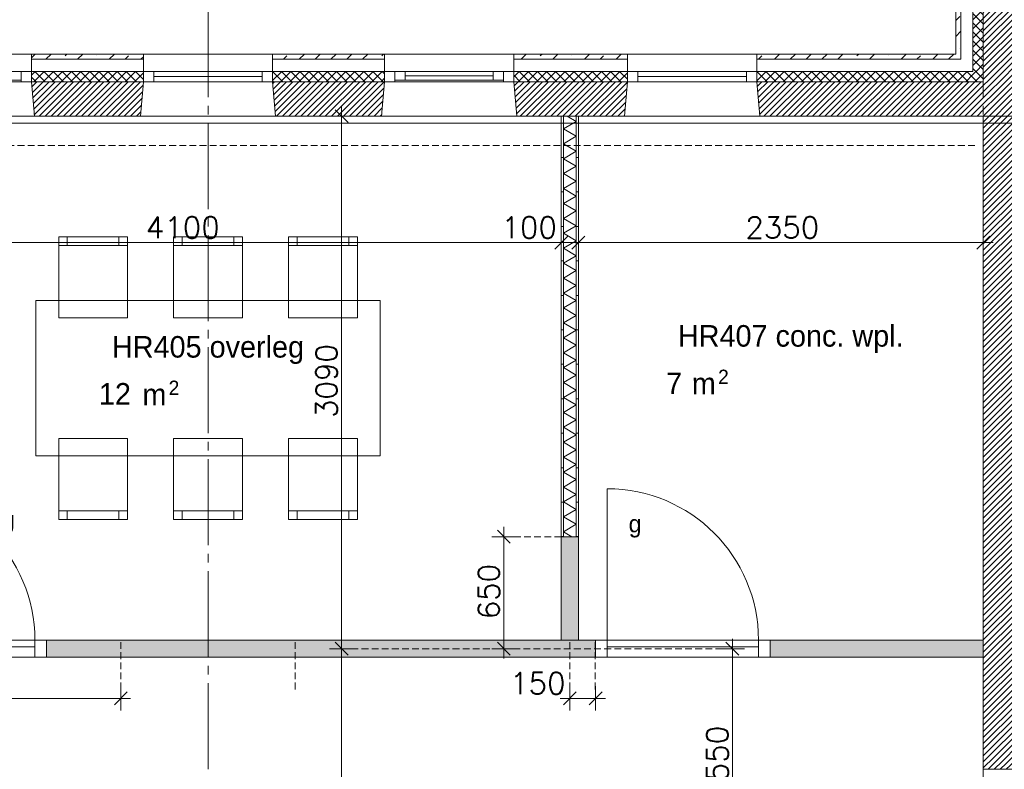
# Model space of a CAD drawing. Header units: millimetres. Extents: x -6136 to 498671, y -8363 to 238556.
# Tile 25 of 47: x 16007 to 21722, y 27850 to 32200. Entities that reach past the tile are written whole.
import ezdxf
from ezdxf.enums import TextEntityAlignment as Align

# ---------------------------------------------------------------- set-up
doc = ezdxf.new("R2010")
doc.units = ezdxf.units.MM
doc.header["$MEASUREMENT"] = 0
doc.linetypes.add('B0204', pattern=[650, 500, -50, 50, -50])
doc.linetypes.add('B0702', pattern=[58.685, 39.06, -19.625001])
for name, color, linetype in [('21 Buitenwanden', 7, 'Continuous'), ('21 Buitenwanden Doorsnede-arcering', 7, 'Continuous'), ('21 Buitenwanden Laagscheidingslijnen', 7, 'Continuous'), ('21 Buitenwanden Ramen', 7, 'Continuous'), ('22 C Binnenwanden', 7, 'Continuous'), ('22 C Binnenwanden Doorsnede-arcering', 7, 'Continuous'), ('23 Vloeren', 7, 'Continuous'), ('67 Radiatoren - lijn', 7, 'Continuous'), ('82 Interieur Fase 1', 7, 'Continuous'), ('_ Nieuw Fase 1', 7, 'Continuous'), ('_ Nieuw Fase 1 Deuren', 7, 'Continuous'), ('_ Nieuw Fase 1 Deurlabels', 7, 'Continuous'), ('_ Nieuw Fase 1 Doorsnede-arcering', 7, 'Continuous'), ('_ Nieuw Fase 1 Laagscheidingslijnen', 7, 'Continuous'), ('_ Nieuw Fase 1 Raamlabels', 7, 'Continuous'), ('_ Sloop Fase 1', 7, 'Continuous'), ('_ Sloop Fase 1 Laagscheidingslijnen', 7, 'Continuous'), ('A Maatvoering', 7, 'Continuous'), ('A Maatvoering 1_50', 7, 'Continuous'), ('A Stramien', 7, 'Continuous'), ('Z Brandscheiding', 7, 'Continuous'), ('Z Ruimtebenaming fase 1', 7, 'Continuous'), ('Z Ruimtebenaming fase 1 Zone omranding', 7, 'Continuous'), ('Z Ruimtebenaming fase 1 Zone tekst', 7, 'Continuous')]:
    doc.layers.add(name, color=color, linetype=linetype)
doc.styles.add('GENERATED_STYLE_1', font='txt')
doc.linetypes.add('_ 60', pattern='A,0,[1,19061B UOn1 014c Plattegrond vierde verdieping1.Shx,S=3.968254,R=0,X=0,Y=1.11022e-16],-550,0', length=550)
doc.dimstyles.new('GENERATED_STYLE__1', dxfattribs={"dimtxt": 125, "dimasz": 71.25, "dimexe": 0.18, "dimexo": 0.0625, "dimgap": 0.09, "dimtad": 1, "dimtih": 1, "dimtoh": 1, "dimdec": 0, "dimzin": 0, "dimdsep": 46, "dimtxsty": 'Standard', "dimblk": 'ARROWHEAD_6', "dimblk1": 'ARROWHEAD_6', "dimblk2": 'ARROWHEAD_6', "dimcen": 0.09, "dimse1": 1, "dimse2": 1, "dimclrd": 1, "dimclre": 1, "dimclrt": 9, "dimadec": 0, "dimazin": 0, "dimtfac": 1, "dimtdec": 4, "dimtmove": 0, "dimatfit": 3, "dimfxl": 1, "dimtolj": 1, "dimtzin": 0, "dimarcsym": 0})
doc.dimstyles.new('GENERATED_STYLE__2', dxfattribs={"dimtxt": 125, "dimasz": 71.25, "dimexe": 0.18, "dimexo": 0.0625, "dimgap": 0.09, "dimtad": 1, "dimdec": 0, "dimzin": 0, "dimdsep": 46, "dimtxsty": 'Standard', "dimblk": 'ARROWHEAD_6', "dimblk1": 'ARROWHEAD_6', "dimblk2": 'ARROWHEAD_6', "dimcen": 0.09, "dimse1": 1, "dimse2": 1, "dimclrd": 1, "dimclre": 1, "dimclrt": 9, "dimadec": 0, "dimazin": 0, "dimtfac": 1, "dimtdec": 4, "dimtmove": 0, "dimatfit": 3, "dimfxl": 1, "dimtolj": 1, "dimtzin": 0, "dimarcsym": 0})
doc.dimstyles.new('GENERATED_STYLE__3', dxfattribs={"dimtxt": 125, "dimasz": 71.25, "dimexe": 0.18, "dimexo": 0.0625, "dimgap": 0.09, "dimtad": 1, "dimdec": 0, "dimzin": 0, "dimdsep": 46, "dimtxsty": 'Standard', "dimblk": 'ARROWHEAD_6', "dimblk1": 'ARROWHEAD_6', "dimblk2": 'ARROWHEAD_6', "dimcen": 0.09, "dimse1": 1, "dimse2": 1, "dimclrd": 1, "dimclre": 1, "dimclrt": 9, "dimadec": 0, "dimazin": 0, "dimtfac": 1, "dimtdec": 4, "dimtmove": 2, "dimatfit": 3, "dimfxl": 1, "dimtolj": 1, "dimtzin": 0, "dimarcsym": 0})
pattern_1 = [(45, (0, 0), (-91.92388, 91.92388), []), (45, (-45.96, 45.96), (-91.92388, 91.92388), [97.5, -32.5, 0, -32.5])]
pattern_2 = [(315, (0, 0), (26.516504, 26.516504), []), (45, (0, 0), (-26.516504, 26.516504), [])]
pattern_3 = [(45, (0, 0), (-17.67767, 17.67767), [])]
pattern_4 = [(225, (0, 0), (-26.516504, 26.516504), []), (315, (0, 0), (26.516504, 26.516504), [])]
pattern_5 = [(180, (0, 0), (0, 200), [])]

# ---------------------------------------------------------------- blocks, each defined once
blk = doc.blocks.new('overleg_HR405_21_1', base_point=(17100, 30256.7))
at = {"layer": 'Z Ruimtebenaming fase 1 Zone tekst', "color": 2, "lineweight": 0}
blk.add_attdef('ROOM_NUMBER', text='', height=125, dxfattribs=at).set_placement((17100, 30364.1), align=Align.TOP_CENTER)
for tag, height, p in [('DUMMY_941', 125, (17733.3, 30393.4)), ('DUMMY_942', 125, (16466.7, 30133)), ('DUMMY_943', 125, (16466.7, 30091.5)), ('DUMMY_944', 125, (16672.7, 30087.6)), ('DUMMY_945', 83.3, (16871.5, 30105.3))]:
    blk.add_attdef(tag, text='', height=height, dxfattribs=at).set_placement(p, align=Align.TOP_LEFT)
blk = doc.blocks.new('conc. wpl._HR407_22_1', base_point=(20482.4, 30320.4))
at = {"layer": 'Z Ruimtebenaming fase 1 Zone tekst', "color": 2, "lineweight": 0}
blk.add_attdef('ROOM_NUMBER', text='', height=125, dxfattribs=at).set_placement((20482.4, 30427.7), align=Align.TOP_CENTER)
for tag, height, p in [('DUMMY_941', 125, (21206.1, 30457.1)), ('DUMMY_942', 125, (19758.8, 30196.7)), ('DUMMY_943', 125, (19758.8, 30152.2)), ('DUMMY_944', 125, (19861.8, 30151.2)), ('DUMMY_945', 83.3, (20060.6, 30169))]:
    blk.add_attdef(tag, text='', height=height, dxfattribs=at).set_placement(p, align=Align.TOP_LEFT)
blk = doc.blocks.new('Slab_1_1', base_point=(200, 32200))
at = {"layer": '23 Vloeren', "color": 1, "linetype": 'Continuous', "lineweight": 0, "flags": 128}
blk.add_lwpolyline([(200, 32200), (200, 7400), (4520, 7400), (4520, 8150), (8080, 8150), (8080, 7400), (12400, 7400), (12400, 22320), (21800, 22320), (21800, 20900), (46600, 20900), (46600, 25220), (45850, 25220), (45850, 28780), (46600, 28780), (46600, 33100), (21800, 33100), (21800, 31600), (12400, 31600), (12400, 28550), (8780, 28550), (8780, 30202.3), (7150, 30202.3), (7150, 32200)], close=True, dxfattribs=at)
blk = doc.blocks.new('Wall_4_1', base_point=(21600, 33300))
at = {"layer": '21 Buitenwanden Doorsnede-arcering', "linetype": 'Continuous', "lineweight": 0, "true_color": 0x000000}
h = blk.add_hatch(dxfattribs=at)
h.set_pattern_fill('160_Natuursteen_0001', color=18, style=0, pattern_type=2)
h.set_pattern_definition(pattern_1)
h.paths.add_polyline_path([(21470, 32000), (21470, 33430), (21440, 33430), (21440, 32000)])
h = blk.add_hatch(dxfattribs=at)
h.set_pattern_fill('415_Isolatie_ruit_0001', color=18, style=0, pattern_type=2)
h.set_pattern_definition(pattern_2)
h.paths.add_polyline_path([(21600, 31900), (21600, 33300), (21540, 33300), (21540, 31900)])
h = blk.add_hatch(dxfattribs=at)
h.set_pattern_fill('220_Gewapend_beton___pre_2B', color=18, style=0, pattern_type=2)
h.set_pattern_definition(pattern_3)
h.paths.add_polyline_path([(21800, 31840), (21800, 33100), (21600, 33100), (21600, 31840)])
h = blk.add_hatch(dxfattribs=at)
h.set_pattern_fill('160_Natuursteen_0001', color=18, style=0, pattern_type=2)
h.set_pattern_definition(pattern_1)
h.paths.add_polyline_path([(21440, 32000), (21440, 31970), (21470, 31970)])
h = blk.add_hatch(dxfattribs=at)
h.set_pattern_fill('160_Natuursteen_0001', color=18, style=0, pattern_type=2)
h.set_pattern_definition(pattern_1)
h.paths.add_polyline_path([(21470, 32000), (21440, 32000), (21470, 31970)])
h = blk.add_hatch(dxfattribs=at)
h.set_pattern_fill('415_Isolatie_ruit_0001', color=18, style=0, pattern_type=2)
h.set_pattern_definition(pattern_2)
h.paths.add_polyline_path([(21540, 31900), (21540, 31840), (21600, 31840)])
h = blk.add_hatch(dxfattribs=at)
h.set_pattern_fill('415_Isolatie_ruit_0001', color=18, style=0, pattern_type=2)
h.set_pattern_definition(pattern_2)
h.paths.add_polyline_path([(21600, 31900), (21540, 31900), (21600, 31840)])
h = blk.add_hatch(dxfattribs=at)
h.set_pattern_fill('220_Gewapend_beton___pre_2B', color=18, style=0, pattern_type=2)
h.set_pattern_definition(pattern_3)
h.paths.add_polyline_path([(21600, 31840), (21600, 31640), (21800, 31640)])
h = blk.add_hatch(dxfattribs=at)
h.set_pattern_fill('220_Gewapend_beton___pre_2B', color=18, style=0, pattern_type=2)
h.set_pattern_definition(pattern_3)
h.paths.add_polyline_path([(21800, 31840), (21600, 31840), (21800, 31640)])
at = {"layer": '21 Buitenwanden', "color": 2, "linetype": 'Continuous', "lineweight": 0, "flags": 128}
blk.add_lwpolyline([(21440, 33430), (21440, 32000)], dxfattribs=at)
at = {"layer": '21 Buitenwanden', "color": 1, "linetype": 'Continuous', "lineweight": 0, "flags": 128}
for points in [[(21800, 31640), (21800, 33100)], [(21800, 31640), (21600, 31640)]]:
    blk.add_lwpolyline(points, dxfattribs=at)
at = {"layer": '21 Buitenwanden Laagscheidingslijnen', "color": 2, "linetype": 'Continuous', "lineweight": 0}
for p, q in [((21470, 33430), (21470, 33360)), ((21470, 33360), (21470, 31970)), ((21440, 31970), (21470, 31970))]:
    blk.add_line(p, q, dxfattribs=at)
at = {"layer": '21 Buitenwanden Laagscheidingslijnen', "color": 1, "linetype": 'Continuous', "lineweight": 0}
for p, q in [((21540, 33360), (21540, 33300)), ((21540, 33300), (21540, 31900)), ((21600, 33300), (21600, 33100)), ((21600, 33100), (21600, 31840)), ((21470, 31900), (21540, 31900)), ((21540, 31840), (21600, 31840))]:
    blk.add_line(p, q, dxfattribs=at)
blk = doc.blocks.new('Wall_7_1', base_point=(21600, 31640))
at = {"layer": '22 C Binnenwanden Doorsnede-arcering', "linetype": 'Continuous', "lineweight": 0, "true_color": 0x000000}
h = blk.add_hatch(dxfattribs=at)
h.set_pattern_fill('220_Gewapend_beton___pre_2B', color=18, style=0, pattern_type=2)
h.set_pattern_definition(pattern_3)
h.paths.add_polyline_path([(21600, 31640), (21600, 27950), (21800, 27850), (21800, 31640)])
h = blk.add_hatch(dxfattribs=at)
h.set_pattern_fill('220_Gewapend_beton___pre_2B', color=18, style=0, pattern_type=2)
h.set_pattern_definition(pattern_3)
h.paths.add_polyline_path([(21600, 27850), (21800, 27850), (21600, 27950)])
at = {"layer": '22 C Binnenwanden', "color": 1, "linetype": 'Continuous', "lineweight": 0, "flags": 128}
for points in [[(21600, 31640), (21600, 27950)], [(21800, 31640), (21600, 31640)], [(21800, 27850), (21800, 31640)]]:
    blk.add_lwpolyline(points, dxfattribs=at)
at = {"layer": '_ Sloop Fase 1', "color": 1, "linetype": 'Continuous', "lineweight": 0, "flags": 128}
blk.add_lwpolyline([(21800, 27850), (21600, 27850)], dxfattribs=at)
at = {"layer": '_ Sloop Fase 1 Laagscheidingslijnen', "color": 1, "linetype": 'Continuous', "lineweight": 0}
blk.add_line((21600, 27950), (21600, 27850), dxfattribs=at)
blk = doc.blocks.new('R1 23')
at = {"layer": '21 Buitenwanden Ramen', "color": 9, "linetype": 'Continuous', "lineweight": 0}
for p, q in [((-375, 100), (375, 100)), ((-375, 70), (-375, 0)), ((375, 70), (375, 0)), ((-392.5, -260), (392.5, -260))]:
    blk.add_line(p, q, dxfattribs=at)
at = {"layer": '21 Buitenwanden Ramen', "color": 2, "linetype": 'Continuous', "lineweight": 0}
for p, q in [((-375, 100), (-375, 70)), ((375, 100), (375, 70))]:
    blk.add_line(p, q, dxfattribs=at)
at = {"layer": '21 Buitenwanden Ramen', "color": 1, "linetype": 'Continuous', "lineweight": 0}
for p, q in [((-375, 0), (-315, 0)), ((-375, 0), (-375, -60)), ((-375, 0), (-375, -60)), ((-315, 0), (-315, -60)), ((-315, 0), (315, 0)), ((315, -60), (315, 0)), ((315, 0), (375, 0)), ((375, 0), (375, -60)), ((375, 0), (375, -60)), ((-315, -30), (315, -30)), ((-375, -60), (-392.5, -260)), ((-315, -60), (-375, -60)), ((315, -60), (-315, -60)), ((375, -60), (315, -60)), ((375, -60), (392.5, -260))]:
    blk.add_line(p, q, dxfattribs=at)
blk = doc.blocks.new('R1 23_2')
at = {"layer": '21 Buitenwanden Ramen', "color": 9, "linetype": 'Continuous', "lineweight": 0}
for p, q in [((-375, 100), (375, 100)), ((-375, 70), (-375, 0)), ((375, 70), (375, 0)), ((-392.5, -260), (392.5, -260))]:
    blk.add_line(p, q, dxfattribs=at)
at = {"layer": '21 Buitenwanden Ramen', "color": 2, "linetype": 'Continuous', "lineweight": 0}
for p, q in [((-375, 100), (-375, 70)), ((375, 100), (375, 70))]:
    blk.add_line(p, q, dxfattribs=at)
at = {"layer": '21 Buitenwanden Ramen', "color": 1, "linetype": 'Continuous', "lineweight": 0}
for p, q in [((-375, 0), (-315, 0)), ((-375, 0), (-375, -60)), ((-375, 0), (-375, -60)), ((-315, 0), (-315, -50)), ((-315, 0), (-255, 0)), ((-315, -50), (-315, 0)), ((-255, 0), (255, 0)), ((-255, 0), (-255, -50)), ((-255, 0), (255, 0)), ((255, -50), (255, 0)), ((255, 0), (315, 0)), ((315, -50), (315, 0)), ((315, 0), (375, 0)), ((315, 0), (315, -50)), ((375, 0), (375, -60)), ((375, 0), (375, -60)), ((-315, -50), (-315, -60)), ((-255, -50), (-315, -50)), ((-255, -25), (255, -25)), ((255, -50), (-255, -50)), ((315, -50), (255, -50)), ((315, -60), (315, -50)), ((-375, -60), (-392.5, -260)), ((-315, -60), (-375, -60)), ((315, -60), (-315, -60)), ((375, -60), (315, -60)), ((375, -60), (392.5, -260))]:
    blk.add_line(p, q, dxfattribs=at)
blk = doc.blocks.new('Wall_28_1', base_point=(12600, 31840))
at = {"layer": '21 Buitenwanden Doorsnede-arcering', "linetype": 'Continuous', "lineweight": 0, "true_color": 0x000000}
h = blk.add_hatch(dxfattribs=at)
h.set_pattern_fill('160_Natuursteen_0001', color=18, style=0, pattern_type=2)
h.set_pattern_definition(pattern_1)
h.paths.add_polyline_path([(12760, 32000), (12730, 32000), (12730, 31970)])
h = blk.add_hatch(dxfattribs=at)
h.set_pattern_fill('160_Natuursteen_0001', color=18, style=0, pattern_type=2)
h.set_pattern_definition(pattern_1)
h.paths.add_polyline_path([(12760, 32000), (12730, 31970), (12760, 31970)])
h = blk.add_hatch(dxfattribs=at)
h.set_pattern_fill('160_Natuursteen_0001', color=18, style=0, pattern_type=2)
h.set_pattern_definition(pattern_1)
h.paths.add_polyline_path([(13925, 32000), (12760, 32000), (12760, 31970), (13925, 31970)])
h = blk.add_hatch(dxfattribs=at)
h.set_pattern_fill('160_Natuursteen_0001', color=18, style=0, pattern_type=2)
h.set_pattern_definition(pattern_1)
h.paths.add_polyline_path([(15325, 32000), (14675, 32000), (14675, 31970), (15325, 31970)])
h = blk.add_hatch(dxfattribs=at)
h.set_pattern_fill('160_Natuursteen_0001', color=18, style=0, pattern_type=2)
h.set_pattern_definition(pattern_1)
h.paths.add_polyline_path([(16725, 32000), (16075, 32000), (16075, 31970), (16725, 31970)])
h = blk.add_hatch(dxfattribs=at)
h.set_pattern_fill('160_Natuursteen_0001', color=18, style=0, pattern_type=2)
h.set_pattern_definition(pattern_1)
h.paths.add_polyline_path([(18125, 32000), (17475, 32000), (17475, 31970), (18125, 31970)])
h = blk.add_hatch(dxfattribs=at)
h.set_pattern_fill('160_Natuursteen_0001', color=18, style=0, pattern_type=2)
h.set_pattern_definition(pattern_1)
h.paths.add_polyline_path([(19534.8, 32000), (18875, 32000), (18875, 31970), (19534.8, 31970)])
h = blk.add_hatch(dxfattribs=at)
h.set_pattern_fill('160_Natuursteen_0001', color=18, style=0, pattern_type=2)
h.set_pattern_definition(pattern_1)
h.paths.add_polyline_path([(21440, 32000), (20284.8, 32000), (20284.8, 31970), (21440, 31970)])
h = blk.add_hatch(dxfattribs=at)
h.set_pattern_fill('415_Isolatie_ruit_0001', color=18, style=0, pattern_type=2)
h.set_pattern_definition(pattern_4)
h.paths.add_polyline_path([(12660, 31900), (12600, 31900), (12600, 31840)])
h = blk.add_hatch(dxfattribs=at)
h.set_pattern_fill('415_Isolatie_ruit_0001', color=18, style=0, pattern_type=2)
h.set_pattern_definition(pattern_4)
h.paths.add_polyline_path([(12660, 31900), (12600, 31840), (12660, 31840)])
h = blk.add_hatch(dxfattribs=at)
h.set_pattern_fill('415_Isolatie_ruit_0001', color=18, style=0, pattern_type=2)
h.set_pattern_definition(pattern_4)
h.paths.add_polyline_path([(12660, 31900), (12660, 31840), (13925, 31840), (13925, 31900)])
h = blk.add_hatch(dxfattribs=at)
h.set_pattern_fill('415_Isolatie_ruit_0001', color=18, style=0, pattern_type=2)
h.set_pattern_definition(pattern_4)
h.paths.add_polyline_path([(14675, 31900), (14675, 31840), (15325, 31840), (15325, 31900)])
h = blk.add_hatch(dxfattribs=at)
h.set_pattern_fill('415_Isolatie_ruit_0001', color=18, style=0, pattern_type=2)
h.set_pattern_definition(pattern_4)
h.paths.add_polyline_path([(16075, 31900), (16075, 31840), (16725, 31840), (16725, 31900)])
h = blk.add_hatch(dxfattribs=at)
h.set_pattern_fill('415_Isolatie_ruit_0001', color=18, style=0, pattern_type=2)
h.set_pattern_definition(pattern_4)
h.paths.add_polyline_path([(17475, 31900), (17475, 31840), (18125, 31840), (18125, 31900)])
h = blk.add_hatch(dxfattribs=at)
h.set_pattern_fill('415_Isolatie_ruit_0001', color=18, style=0, pattern_type=2)
h.set_pattern_definition(pattern_4)
h.paths.add_polyline_path([(18875, 31900), (18875, 31840), (19534.8, 31840), (19534.8, 31900)])
h = blk.add_hatch(dxfattribs=at)
h.set_pattern_fill('415_Isolatie_ruit_0001', color=18, style=0, pattern_type=2)
h.set_pattern_definition(pattern_4)
h.paths.add_polyline_path([(20284.8, 31900), (20284.8, 31840), (21540, 31840), (21540, 31900)])
h = blk.add_hatch(dxfattribs=at)
h.set_pattern_fill('220_Gewapend_beton___pre_2B', color=18, style=0, pattern_type=2)
h.set_pattern_definition(pattern_3)
h.paths.add_polyline_path([(12600, 31840), (12400, 31840), (12400, 31640)])
h = blk.add_hatch(dxfattribs=at)
h.set_pattern_fill('220_Gewapend_beton___pre_2B', color=18, style=0, pattern_type=2)
h.set_pattern_definition(pattern_3)
h.paths.add_polyline_path([(12600, 31840), (12400, 31640), (12600, 31640)])
h = blk.add_hatch(dxfattribs=at)
h.set_pattern_fill('220_Gewapend_beton___pre_2B', color=18, style=0, pattern_type=2)
h.set_pattern_definition(pattern_3)
h.paths.add_polyline_path([(12600, 31840), (12600, 31640), (13907.5, 31640), (13925, 31840)])
h = blk.add_hatch(dxfattribs=at)
h.set_pattern_fill('220_Gewapend_beton___pre_2B', color=18, style=0, pattern_type=2)
h.set_pattern_definition(pattern_3)
h.paths.add_polyline_path([(14675, 31840), (14692.5, 31640), (15307.5, 31640), (15325, 31840)])
h = blk.add_hatch(dxfattribs=at)
h.set_pattern_fill('220_Gewapend_beton___pre_2B', color=18, style=0, pattern_type=2)
h.set_pattern_definition(pattern_3)
h.paths.add_polyline_path([(16075, 31840), (16092.5, 31640), (16707.5, 31640), (16725, 31840)])
h = blk.add_hatch(dxfattribs=at)
h.set_pattern_fill('220_Gewapend_beton___pre_2B', color=18, style=0, pattern_type=2)
h.set_pattern_definition(pattern_3)
h.paths.add_polyline_path([(17475, 31840), (17492.5, 31640), (18107.5, 31640), (18125, 31840)])
h = blk.add_hatch(dxfattribs=at)
h.set_pattern_fill('220_Gewapend_beton___pre_2B', color=18, style=0, pattern_type=2)
h.set_pattern_definition(pattern_3)
h.paths.add_polyline_path([(18875, 31840), (18892.5, 31640), (19517.3, 31640), (19534.8, 31840)])
h = blk.add_hatch(dxfattribs=at)
h.set_pattern_fill('220_Gewapend_beton___pre_2B', color=18, style=0, pattern_type=2)
h.set_pattern_definition(pattern_3)
h.paths.add_polyline_path([(21600, 31840), (20284.8, 31840), (20302.3, 31640), (21600, 31640)])
at = {"layer": '21 Buitenwanden', "color": 2, "linetype": 'Continuous', "lineweight": 0}
for p, q in [((13925, 32000), (13925, 31970)), ((14675, 32000), (14675, 31970)), ((15325, 32000), (15325, 31970)), ((16075, 32000), (16075, 31970)), ((16725, 32000), (16725, 31970)), ((17475, 32000), (17475, 31970)), ((18125, 32000), (18125, 31970)), ((18875, 32000), (18875, 31970)), ((19534.8, 32000), (19534.8, 31970)), ((20284.8, 32000), (20284.8, 31970))]:
    blk.add_line(p, q, dxfattribs=at)
at = {"layer": '21 Buitenwanden', "color": 9, "linetype": 'Continuous', "lineweight": 0}
for p, q in [((13925, 31970), (13925, 31900)), ((14675, 31970), (14675, 31900)), ((15325, 31970), (15325, 31900)), ((16075, 31970), (16075, 31900)), ((16725, 31970), (16725, 31900)), ((17475, 31970), (17475, 31900)), ((18125, 31970), (18125, 31900)), ((18875, 31970), (18875, 31900)), ((19534.8, 31970), (19534.8, 31900)), ((20284.8, 31970), (20284.8, 31900))]:
    blk.add_line(p, q, dxfattribs=at)
at = {"layer": '21 Buitenwanden', "color": 1, "linetype": 'Continuous', "lineweight": 0}
for p, q in [((13925, 31900), (13925, 31840)), ((14675, 31900), (14675, 31840)), ((15325, 31900), (15325, 31840)), ((16075, 31900), (16075, 31840)), ((16725, 31900), (16725, 31840)), ((17475, 31900), (17475, 31840)), ((18125, 31900), (18125, 31840)), ((18875, 31900), (18875, 31840)), ((19534.8, 31900), (19534.8, 31840)), ((20284.8, 31900), (20284.8, 31840)), ((13925, 31840), (13907.5, 31640)), ((14675, 31840), (14692.5, 31640)), ((15325, 31840), (15307.5, 31640)), ((16075, 31840), (16092.5, 31640)), ((16725, 31840), (16707.5, 31640)), ((17475, 31840), (17492.5, 31640)), ((18125, 31840), (18107.5, 31640)), ((18875, 31840), (18892.5, 31640)), ((19534.8, 31840), (19517.3, 31640)), ((20284.8, 31840), (20302.3, 31640))]:
    blk.add_line(p, q, dxfattribs=at)
at = {"layer": '21 Buitenwanden', "color": 2, "linetype": 'Continuous', "lineweight": 0, "flags": 128}
for points in [[(13925, 32000), (12760, 32000)], [(15325, 32000), (14675, 32000)], [(16725, 32000), (16075, 32000)], [(18125, 32000), (17475, 32000)], [(19534.8, 32000), (18875, 32000)], [(21440, 32000), (20284.8, 32000)]]:
    blk.add_lwpolyline(points, dxfattribs=at)
at = {"layer": '21 Buitenwanden', "color": 1, "linetype": 'Continuous', "lineweight": 0, "flags": 128}
for points in [[(12400, 31640), (12400, 31840)], [(12400, 31640), (13907.5, 31640)], [(14692.5, 31640), (15307.5, 31640)], [(16092.5, 31640), (16707.5, 31640)], [(17492.5, 31640), (18107.5, 31640)], [(18892.5, 31640), (19517.3, 31640)], [(20302.3, 31640), (21600, 31640)]]:
    blk.add_lwpolyline(points, dxfattribs=at)
at = {"layer": '21 Buitenwanden Laagscheidingslijnen', "color": 1, "linetype": 'Continuous', "lineweight": 0}
for p, q in [((12660, 31970), (12660, 31900)), ((12600, 31900), (12600, 31840)), ((13925, 31900), (12660, 31900)), ((15325, 31900), (14675, 31900)), ((16725, 31900), (16075, 31900)), ((18125, 31900), (17475, 31900)), ((19534.8, 31900), (18875, 31900)), ((21470, 31900), (20284.8, 31900)), ((21470, 31900), (21540, 31900)), ((13925, 31840), (12600, 31840)), ((15325, 31840), (14675, 31840)), ((16725, 31840), (16075, 31840)), ((18125, 31840), (17475, 31840)), ((19534.8, 31840), (18875, 31840)), ((21540, 31840), (20284.8, 31840)), ((21540, 31840), (21600, 31840))]:
    blk.add_line(p, q, dxfattribs=at)
at = {"layer": '21 Buitenwanden Laagscheidingslijnen', "color": 2, "linetype": 'Continuous', "lineweight": 0}
for p, q in [((12730, 32000), (12730, 31970)), ((13925, 31970), (12730, 31970)), ((15325, 31970), (14675, 31970)), ((16725, 31970), (16075, 31970)), ((18125, 31970), (17475, 31970)), ((19534.8, 31970), (18875, 31970)), ((21440, 31970), (20284.8, 31970)), ((21440, 31970), (21470, 31970))]:
    blk.add_line(p, q, dxfattribs=at)
at = {"layer": '21 Buitenwanden Ramen', "color": 1, "linetype": 'Continuous', "lineweight": 0, "zscale": 1000}
for name, p in [('R1 23', (14300, 31900)), ('R1 23_2', (15700, 31900)), ('R1 23', (17100, 31900)), ('R1 23_2', (18500, 31900)), ('R1 23', (19909.8, 31900))]:
    blk.add_blockref(name, p, dxfattribs=at)
blk = doc.blocks.new('D1 23_5')
at = {"layer": '_ Nieuw Fase 1 Deuren', "color": 1, "linetype": 'Continuous', "lineweight": 0}
for p, q in [((439, 0), (439, 878)), ((-439, 0), (-506, 0)), ((-506, 0), (-506, -100)), ((-506, 0), (-506, -100)), ((-506, 0), (-506, -100)), ((-439, -100), (-439, 0)), ((-439, 0), (439, 0)), ((-439, -40), (-439, 0)), ((506, 0), (439, 0)), ((439, 0), (439, -100)), ((439, 0), (439, -40)), ((506, -100), (506, 0)), ((506, 0), (506, -100)), ((506, 0), (506, -100)), ((439, -40), (-439, -40)), ((-506, -100), (-439, -100)), ((439, -100), (506, -100))]:
    blk.add_line(p, q, dxfattribs=at)
blk.add_arc((439, 0), 878, 90, 180, dxfattribs=at)
blk = doc.blocks.new('Deur en raam marker 23 KM')
at = {"layer": '_ Nieuw Fase 1 Raamlabels', "color": 2, "lineweight": 0, "style": 'GENERATED_STYLE_1'}
blk.add_attdef('AC_WIDO_ID', text='', height=100, rotation=360, dxfattribs=at).set_placement((-204.6, 345.2), align=Align.TOP_LEFT)
blk = doc.blocks.new('Wall_79_1', base_point=(13715, 28550))
at = {"layer": '_ Nieuw Fase 1 Doorsnede-arcering', "linetype": 'Continuous', "lineweight": 0, "true_color": 0xfed4fe}
for points in [[(13715, 28500), (13838, 28500), (13838, 28600), (13715, 28600)], [(14850, 28600), (14850, 28500), (15150, 28500), (15150, 28600)], [(19350, 28600), (16162, 28600), (16162, 28500), (19350, 28500)], [(21600, 28600), (20362, 28600), (20362, 28500), (21600, 28500)]]:
    blk.add_hatch(color=7, dxfattribs=at).paths.add_polyline_path(points)
at = {"layer": '_ Nieuw Fase 1', "color": 1, "linetype": 'Continuous', "lineweight": 0}
for p, q in [((13838, 28600), (13838, 28500)), ((14850, 28600), (14850, 28500)), ((15150, 28600), (15150, 28500)), ((16162, 28600), (16162, 28500)), ((19350, 28600), (19350, 28500)), ((20362, 28600), (20362, 28500))]:
    blk.add_line(p, q, dxfattribs=at)
at = {"layer": '_ Nieuw Fase 1', "color": 1, "linetype": 'Continuous', "lineweight": 0, "flags": 128}
for points in [[(13838, 28600), (13715, 28600)], [(13715, 28600), (13715, 28500)], [(15150, 28600), (14850, 28600)], [(19350, 28600), (16162, 28600)], [(21600, 28600), (20362, 28600)], [(21600, 28500), (21600, 28600)], [(13715, 28500), (13838, 28500)], [(14850, 28500), (15150, 28500)], [(16162, 28500), (19350, 28500)], [(20362, 28500), (21600, 28500)]]:
    blk.add_lwpolyline(points, dxfattribs=at)
at = {"layer": '_ Nieuw Fase 1 Deuren', "color": 1, "linetype": 'Continuous', "lineweight": 0, "zscale": 1000}
blk.add_blockref('D1 23_5', (14344, 28600), dxfattribs=at)
at = {"layer": '_ Nieuw Fase 1 Deuren', "color": 1, "linetype": 'Continuous', "lineweight": 0, "xscale": -1, "zscale": 1000}
for p in [(15656, 28600), (19856, 28600)]:
    blk.add_blockref('D1 23_5', p, dxfattribs=at)
at = {"layer": '_ Nieuw Fase 1 Deurlabels', "color": 9, "lineweight": 0}
ref = blk.add_blockref('Deur en raam marker 23 KM', (14344, 28600), dxfattribs=at)
ref.add_attrib('AC_WIDO_ID', 'g', dxfattribs={"color": 2, "lineweight": 0, "height": 100, "style": 'GENERATED_STYLE_1'}).set_placement((14629.6, 29349.3), align=Align.TOP_CENTER)
ref = blk.add_blockref('Deur en raam marker 23 KM', (15656, 28600), dxfattribs=at)
ref.add_attrib('AC_WIDO_ID', 'g', dxfattribs={"color": 2, "lineweight": 0, "height": 100, "style": 'GENERATED_STYLE_1'}).set_placement((15941.6, 29349.3), align=Align.TOP_CENTER)
ref = blk.add_blockref('Deur en raam marker 23 KM', (19856, 28600), dxfattribs=at)
ref.add_attrib('AC_WIDO_ID', 'g', dxfattribs={"color": 2, "lineweight": 0, "height": 100, "style": 'GENERATED_STYLE_1'}).set_placement((19578.8, 29324.8), align=Align.TOP_CENTER)
blk = doc.blocks.new('*X340')
at = {"layer": '_ Nieuw Fase 1 Doorsnede-arcering', "color": 7, "linetype": 'Continuous', "lineweight": 0}
for p, q in [((19237.5, 31609.9), (19162.5, 31566.6)), ((19237.5, 31609.9), (19185.4, 31640)), ((19237.5, 31523.3), (19162.5, 31566.6)), ((19237.5, 31523.3), (19162.5, 31480)), ((19237.5, 31436.7), (19162.5, 31480)), ((19237.5, 31436.7), (19162.5, 31393.4)), ((19237.5, 31350.1), (19162.5, 31393.4)), ((19237.5, 31350.1), (19162.5, 31306.8)), ((19237.5, 31263.5), (19162.5, 31306.8)), ((19237.5, 31263.5), (19162.5, 31220.2)), ((19237.5, 31176.9), (19162.5, 31220.2)), ((19237.5, 31176.9), (19162.5, 31133.6)), ((19237.5, 31090.3), (19162.5, 31133.6)), ((19237.5, 31090.3), (19162.5, 31047)), ((19237.5, 31003.7), (19162.5, 31047)), ((19237.5, 31003.7), (19162.5, 30960.4)), ((19237.5, 30917.1), (19162.5, 30960.4)), ((19237.5, 30917.1), (19162.5, 30873.8)), ((19237.5, 30830.5), (19162.5, 30873.8)), ((19237.5, 30830.5), (19162.5, 30787.2)), ((19237.5, 30743.9), (19162.5, 30787.2)), ((19237.5, 30743.9), (19162.5, 30700.6)), ((19237.5, 30657.3), (19162.5, 30700.6)), ((19237.5, 30657.3), (19162.5, 30614)), ((19237.5, 30570.7), (19162.5, 30614)), ((19237.5, 30570.7), (19162.5, 30527.4)), ((19237.5, 30484.1), (19162.5, 30527.4)), ((19237.5, 30484.1), (19162.5, 30440.8)), ((19237.5, 30397.5), (19162.5, 30440.8)), ((19237.5, 30397.5), (19162.5, 30354.2)), ((19237.5, 30310.9), (19162.5, 30354.2)), ((19237.5, 30310.9), (19162.5, 30267.6)), ((19237.5, 30224.3), (19162.5, 30267.6)), ((19237.5, 30224.3), (19162.5, 30181)), ((19237.5, 30137.7), (19162.5, 30181)), ((19237.5, 30137.7), (19162.5, 30094.4)), ((19237.5, 30051.1), (19162.5, 30094.4)), ((19237.5, 30051.1), (19162.5, 30007.8)), ((19237.5, 29964.5), (19162.5, 30007.8)), ((19237.5, 29964.5), (19162.5, 29921.2)), ((19237.5, 29877.9), (19162.5, 29921.2)), ((19237.5, 29877.9), (19162.5, 29834.6)), ((19237.5, 29791.3), (19162.5, 29834.6)), ((19237.5, 29791.3), (19162.5, 29748)), ((19237.5, 29704.7), (19162.5, 29748)), ((19237.5, 29704.7), (19162.5, 29661.4)), ((19237.5, 29618.1), (19162.5, 29661.4)), ((19237.5, 29618.1), (19162.5, 29574.8)), ((19237.5, 29531.5), (19162.5, 29574.8)), ((19237.5, 29531.5), (19162.5, 29488.2)), ((19237.5, 29444.9), (19162.5, 29488.2)), ((19237.5, 29444.9), (19162.5, 29401.6)), ((19237.5, 29358.3), (19162.5, 29401.6)), ((19237.5, 29358.3), (19162.5, 29315)), ((19237.5, 29271.7), (19162.5, 29315)), ((19237.5, 29271.7), (19162.5, 29228.4)), ((19211.6, 29200), (19162.5, 29228.4))]:
    blk.add_line(p, q, dxfattribs=at)
blk = doc.blocks.new('Wall_80_1', base_point=(19200, 31640))
at = {"layer": '_ Nieuw Fase 1 Doorsnede-arcering', "linetype": 'Continuous', "lineweight": 0, "true_color": 0x000000}
h = blk.add_hatch(dxfattribs=at)
h.set_pattern_fill('930_Lijnen_vert_200_0001', color=18, style=0, pattern_type=2)
h.set_pattern_definition(pattern_5)
h.paths.add_polyline_path([(19150, 31640), (19150, 29200), (19162.5, 29200), (19162.5, 31640)])
h = blk.add_hatch(dxfattribs=at)
h.set_pattern_fill('930_Lijnen_vert_200_0001', color=18, style=0, pattern_type=2)
h.set_pattern_definition(pattern_5)
h.paths.add_polyline_path([(19250, 29200), (19250, 31640), (19237.5, 31640), (19237.5, 29200)])
at = {"layer": '_ Nieuw Fase 1', "color": 1, "linetype": 'Continuous', "lineweight": 0, "flags": 128}
for points in [[(19150, 31640), (19150, 29200)], [(19250, 31640), (19150, 31640)], [(19250, 29200), (19250, 31640)], [(19150, 29200), (19250, 29200)]]:
    blk.add_lwpolyline(points, dxfattribs=at)
at = {"layer": '_ Nieuw Fase 1 Laagscheidingslijnen', "color": 1, "linetype": 'Continuous', "lineweight": 0}
for p, q in [((19162.5, 31640), (19162.5, 29200)), ((19237.5, 29200), (19237.5, 31640))]:
    blk.add_line(p, q, dxfattribs=at)
at = {"layer": '_ Nieuw Fase 1', "color": 1, "lineweight": 0}
blk.add_blockref('*X340', (0, 0), dxfattribs=at)
blk = doc.blocks.new('Wall_83_1', base_point=(19200, 29200))
at = {"layer": '_ Nieuw Fase 1 Doorsnede-arcering', "linetype": 'Continuous', "lineweight": 0, "true_color": 0x80e2d7}
blk.add_hatch(color=121, dxfattribs=at).paths.add_polyline_path([(19150, 29200), (19150, 28600), (19250, 28600), (19250, 29200)])
at = {"layer": '_ Nieuw Fase 1', "color": 1, "linetype": 'Continuous', "lineweight": 0, "flags": 128}
for points in [[(19150, 29200), (19150, 28600)], [(19250, 29200), (19150, 29200)], [(19250, 28600), (19250, 29200)], [(19150, 28600), (19250, 28600)]]:
    blk.add_lwpolyline(points, dxfattribs=at)
blk = doc.blocks.new('Tafelopstelling rechthoekig 23')
at = {"layer": '82 Interieur Fase 1', "color": 1, "linetype": 'Continuous', "lineweight": 0}
for p, q in [((-816.7, 770), (-816.7, 820)), ((-516.7, 770), (-516.7, 820)), ((-150, 770), (-150, 820)), ((150, 770), (150, 820)), ((516.7, 770), (516.7, 820)), ((816.7, 770), (816.7, 820)), ((-866.7, 770), (-466.7, 770)), ((-200, 770), (200, 770)), ((466.7, 770), (866.7, 770)), ((-866.7, -770), (-466.7, -770)), ((-816.7, -770), (-816.7, -820)), ((-516.7, -770), (-516.7, -820)), ((-200, -770), (200, -770)), ((-150, -770), (-150, -820)), ((150, -770), (150, -820)), ((466.7, -770), (866.7, -770)), ((516.7, -770), (516.7, -820)), ((816.7, -770), (816.7, -820))]:
    blk.add_line(p, q, dxfattribs=at)
at = {"layer": '82 Interieur Fase 1', "color": 1, "linetype": 'Continuous', "lineweight": 0, "flags": 128}
for points in [[(-866.7, 350), (-466.7, 350), (-466.7, 820), (-866.7, 820)], [(-200, 350), (200, 350), (200, 820), (-200, 820)], [(466.7, 350), (866.7, 350), (866.7, 820), (466.7, 820)], [(-1000, -450), (1000, -450), (1000, 450), (-1000, 450)], [(-866.7, -350), (-466.7, -350), (-466.7, -820), (-866.7, -820)], [(-200, -350), (200, -350), (200, -820), (-200, -820)], [(466.7, -350), (866.7, -350), (866.7, -820), (466.7, -820)]]:
    blk.add_lwpolyline(points, close=True, dxfattribs=at)
blk = doc.blocks.new('*D430')
at = {"layer": 'A Maatvoering', "color": 1, "linetype": 'Continuous', "lineweight": 0}
for p, q in [((15050, 30836.4), (15050, 30977)), ((19150, 30836.4), (19150, 30977)), ((15087.5, 30944.2), (15012.5, 30869.2)), ((19187.5, 30944.2), (19112.5, 30869.2)), ((15050, 30906.7), (19150, 30906.7))]:
    blk.add_line(p, q, dxfattribs=at)
at = {"layer": 'A Maatvoering', "color": 9, "lineweight": 0, "char_height": 125, "attachment_point": 7}
for s, insert in [('\\A1;{\\pql;\\Ftxt.shx;4100}', (16739.4, 30931.7)), ('\\A1;{\\pql;\\Ftxt.shx;100}', (18803.4, 30931.7))]:
    blk.add_mtext(s, dxfattribs=dict(at, insert=insert))
blk = doc.blocks.new('ARROWHEAD_6')
at = {"color": 0, "linetype": 'Continuous', "lineweight": 0}
for p, q in [((0, 0), (-1, 0)), ((-0.5, -0.5), (0.5, 0.5))]:
    blk.add_line(p, q, dxfattribs=at)
blk = doc.blocks.new('*D431')
at = {"layer": 'A Maatvoering', "color": 1, "linetype": 'Continuous', "lineweight": 0}
for p, q in [((19150, 30836.4), (19150, 30977)), ((19250, 30836.4), (19250, 30977)), ((19187.5, 30944.2), (19112.5, 30869.2)), ((19287.5, 30944.2), (19212.5, 30869.2)), ((19150, 30906.7), (19250, 30906.7))]:
    blk.add_line(p, q, dxfattribs=at)
blk = doc.blocks.new('*D432')
at = {"layer": 'A Maatvoering', "color": 1, "linetype": 'Continuous', "lineweight": 0}
for p, q in [((19250, 30836.4), (19250, 30977)), ((21600, 30836.4), (21600, 30977)), ((19287.5, 30944.2), (19212.5, 30869.2)), ((21562.5, 30869.2), (21637.5, 30944.2)), ((19250, 30906.7), (21600, 30906.7)), ((21600, 30906.7), (21656.3, 30906.7))]:
    blk.add_line(p, q, dxfattribs=at)
at = {"layer": 'A Maatvoering', "color": 9, "lineweight": 0, "insert": (20218.9, 30931.7), "char_height": 125, "attachment_point": 7}
blk.add_mtext('\\A1;{\\pql;\\Ftxt.shx;2350}', dxfattribs=at)
blk = doc.blocks.new('*D435')
at = {"layer": 'A Maatvoering', "color": 1, "linetype": 'Continuous', "lineweight": 0}
for p, q in [((17837.8, 28587.5), (17912.8, 28512.5)), ((17945.6, 28550), (17805, 28550)), ((17875.3, 26150), (17875.3, 28550)), ((17837.8, 26187.5), (17912.8, 26112.5)), ((17945.6, 26150), (17805, 26150))]:
    blk.add_line(p, q, dxfattribs=at)
at = {"layer": 'A Maatvoering', "color": 9, "lineweight": 0, "insert": (17850.3, 27143.9), "char_height": 125, "attachment_point": 7, "rotation": 90}
blk.add_mtext('\\A1;{\\pql;\\Ftxt.shx;2400}', dxfattribs=at)
blk = doc.blocks.new('*D436')
at = {"layer": 'A Maatvoering', "color": 1, "linetype": 'Continuous', "lineweight": 0}
for p, q in [((17912.8, 31602.5), (17837.8, 31677.5)), ((17875.3, 31640), (17875.3, 31696.3)), ((17945.6, 31640), (17805, 31640)), ((17875.3, 28550), (17875.3, 31640)), ((17837.8, 28587.5), (17912.8, 28512.5)), ((17945.6, 28550), (17805, 28550))]:
    blk.add_line(p, q, dxfattribs=at)
at = {"layer": 'A Maatvoering', "color": 9, "lineweight": 0, "insert": (17850.3, 29888.9), "char_height": 125, "attachment_point": 7, "rotation": 90}
blk.add_mtext('\\A1;{\\pql;\\Ftxt.shx;3090}', dxfattribs=at)
blk = doc.blocks.new('*D437')
at = {"layer": 'A Maatvoering', "color": 1, "linetype": 'Continuous', "lineweight": 0}
for p, q in [((18854.6, 29162.5), (18779.6, 29237.5)), ((18817.1, 29200), (18817.1, 29256.3)), ((18887.4, 29200), (18746.8, 29200)), ((18817.1, 28550), (18817.1, 29200)), ((18779.6, 28587.5), (18854.6, 28512.5)), ((18887.4, 28550), (18746.8, 28550)), ((18817.1, 28493.8), (18817.1, 28550))]:
    blk.add_line(p, q, dxfattribs=at)
at = {"layer": 'A Maatvoering', "color": 9, "lineweight": 0, "insert": (18792.1, 28720.5), "char_height": 125, "attachment_point": 7, "rotation": 90}
blk.add_mtext('\\A1;{\\pql;\\Ftxt.shx;650}', dxfattribs=at)
blk = doc.blocks.new('*D455')
at = {"layer": 'A Maatvoering', "color": 1, "linetype": 'Continuous', "lineweight": 0}
for p, q in [((20180.9, 28512.5), (20105.9, 28587.5)), ((20143.4, 28550), (20143.4, 28606.3)), ((20213.7, 28550), (20073, 28550)), ((20143.4, 27000), (20143.4, 28550)), ((20105.9, 27037.5), (20180.9, 26962.5)), ((20213.7, 27000), (20073, 27000))]:
    blk.add_line(p, q, dxfattribs=at)
at = {"layer": 'A Maatvoering', "color": 9, "lineweight": 0, "insert": (20118.4, 27674), "char_height": 125, "attachment_point": 7, "rotation": 90}
blk.add_mtext('\\A1;{\\pql;\\Ftxt.shx;1550}', dxfattribs=at)
blk = doc.blocks.new('*D525')
at = {"layer": 'A Maatvoering', "color": 1, "linetype": 'Continuous', "lineweight": 0}
for p, q in [((15037.5, 28299.2), (14962.5, 28224.2)), ((15000, 28191.4), (15000, 28332)), ((16556.5, 28224.2), (16631.5, 28299.2)), ((16594, 28191.4), (16594, 28332)), ((15000, 28261.7), (16594, 28261.7)), ((16594, 28261.7), (16650.3, 28261.7))]:
    blk.add_line(p, q, dxfattribs=at)
at = {"layer": 'A Maatvoering', "color": 9, "lineweight": 0, "insert": (15750.3, 28286.7), "char_height": 125, "attachment_point": 7}
blk.add_mtext('\\A1;{\\pql;\\Ftxt.shx;x}', dxfattribs=at)
blk = doc.blocks.new('*D526')
at = {"layer": 'A Maatvoering', "color": 1, "linetype": 'Continuous', "lineweight": 0}
for p, q in [((19237.5, 28299.2), (19162.5, 28224.2)), ((19200, 28191.4), (19200, 28332)), ((19312.5, 28224.2), (19387.5, 28299.2)), ((19350, 28191.4), (19350, 28332)), ((19143.8, 28261.7), (19200, 28261.7)), ((19200, 28261.7), (19350, 28261.7)), ((19350, 28261.7), (19406.3, 28261.7))]:
    blk.add_line(p, q, dxfattribs=at)
at = {"layer": 'A Maatvoering', "color": 9, "lineweight": 0, "insert": (18853.4, 28286.7), "char_height": 125, "attachment_point": 7}
blk.add_mtext('\\A1;{\\pql;\\Ftxt.shx;150}', dxfattribs=at)
blk = doc.blocks.new('Standard grid marker_2')
at = {"layer": 'A Stramien', "color": 9, "linetype": 'B0204', "lineweight": 0}
blk.add_line((3000, 0), (37200, 0), dxfattribs=at)
at = {"layer": 'A Stramien', "color": 2, "lineweight": 0}
for tag, p in [('AC_MarkerText_1_0', (-175, -4.6)), ('AC_MarkerText_1_1', (40375, -4.6))]:
    blk.add_attdef(tag, text='', height=175, rotation=90, dxfattribs=at).set_placement(p, align=Align.MIDDLE_CENTER)

msp = doc.modelspace()

# ---------------------------------------------------------------- linework, layer by layer
at = {"layer": '67 Radiatoren - lijn', "color": 9, "linetype": 'B0702', "lineweight": 0}
msp.add_lwpolyline([(12650, 31470), (21550, 31470)], dxfattribs=at)
at = {"layer": 'A Maatvoering 1_50', "color": 9, "linetype": 'B0702', "lineweight": 0}
for p, q in [((19150, 29200), (18817.1, 29200)), ((16594, 28313.7), (16594, 28600)), ((17606, 28313.7), (17606, 28600)), ((19200, 28313.7), (19200, 28600)), ((19347.7, 28313.7), (19347.7, 28600)), ((20143.4, 28550), (17875.3, 28550))]:
    msp.add_line(p, q, dxfattribs=at)
at = {"layer": 'Z Brandscheiding', "color": 1, "linetype": '_ 60', "lineweight": 0}
msp.add_line((21600, 31600), (21600, 27850), dxfattribs=at)
at = {"layer": 'Z Ruimtebenaming fase 1 Zone omranding', "color": 7, "linetype": 'Continuous', "lineweight": 0, "flags": 128}
for points in [[(15050, 28600), (19150, 28600), (19150, 31600), (15050, 31600)], [(19250, 31600), (19250, 28600), (21600, 28600), (21600, 31600)], [(13715, 22400), (21600, 22400), (21600, 26150), (21600, 27850), (21600, 28500), (13715, 28500)]]:
    msp.add_lwpolyline(points, close=True, dxfattribs=at)

# ---------------------------------------------------------------- block references
at = {"layer": '21 Buitenwanden', "color": 1, "lineweight": 0}
for name, p in [('Wall_4_1', (21600, 33300)), ('Wall_28_1', (12600, 31840))]:
    msp.add_blockref(name, p, dxfattribs=at)
at = {"layer": '22 C Binnenwanden', "color": 1, "lineweight": 0}
msp.add_blockref('Wall_7_1', (21600, 31640), dxfattribs=at)
at = {"layer": '23 Vloeren', "color": 1, "linetype": 'Continuous', "lineweight": 0}
msp.add_blockref('Slab_1_1', (200, 32200), dxfattribs=at)
at = {"layer": '82 Interieur Fase 1', "color": 1, "linetype": 'Continuous', "lineweight": 0, "zscale": 1000, "rotation": 180}
msp.add_blockref('Tafelopstelling rechthoekig 23', (17100, 30120), dxfattribs=at)
at = {"layer": '_ Nieuw Fase 1', "color": 1, "lineweight": 0}
for name, p in [('Wall_80_1', (19200, 31640)), ('Wall_79_1', (13715, 28550)), ('Wall_83_1', (19200, 29200))]:
    msp.add_blockref(name, p, dxfattribs=at)
at = {"layer": 'A Stramien', "color": 1, "linetype": 'Continuous', "lineweight": 0, "zscale": 1000, "rotation": 270}
for p in [(17100, 37200), (21600, 37200)]:
    msp.add_blockref('Standard grid marker_2', p, dxfattribs=at)
at = {"layer": 'Z Ruimtebenaming fase 1', "color": 2, "linetype": 'Continuous', "lineweight": 0}
for name, p, values in [('conc. wpl._HR407_22_1', (20482.4, 30320.4), {'ROOM_NUMBER': 'HR407 conc. wpl.', 'DUMMY_943': '7', 'DUMMY_944': ' m', 'DUMMY_945': '2'}), ('overleg_HR405_21_1', (17100, 30256.7), {'ROOM_NUMBER': 'HR405 overleg', 'DUMMY_943': '12', 'DUMMY_944': ' m', 'DUMMY_945': '2'})]:
    msp.add_blockref(name, p, dxfattribs=at).add_auto_attribs(values)

# ---------------------------------------------------------------- dimensions: what is measured, and where the dimension line sits
at = {"layer": 'A Maatvoering', "color": 1, "linetype": 'Continuous', "lineweight": 0}
for base, p1, p2, picture, middle in [((21600, 30906.7), (19250, 31470), (21600, 31840), '*D432', (20409.5, 30994.2)), ((19150, 30906.7), (15050, 31470), (19150, 31470), '*D430', (16930, 30994.2)), ((19250, 30906.7), (19150, 31470), (19250, 31470), '*D431', (18946.4, 30994.2)), ((19350, 28261.7), (19200, 28313.7), (19350, 28500), '*D526', (18996.4, 28349.2))]:
    dim = msp.add_linear_dim(base=base, p1=p1, p2=p2, dimstyle='GENERATED_STYLE__1', dxfattribs=at)
    dim.commit()
    dim.dimension.update_dxf_attribs({"geometry": picture, "text_midpoint": middle, "dimtype": 160})
for base, p1, p2, dimstyle, picture, middle in [((17875.3, 31640), (21600, 28550), (19150, 31640), 'GENERATED_STYLE__2', '*D436', (17787.8, 30079.5)), ((18817.1, 29200), (19200, 28550), (19200, 29200), 'GENERATED_STYLE__2', '*D437', (18729.6, 28863.4)), ((17875.3, 28550), (17215, 26150), (21600, 28550), 'GENERATED_STYLE__2', '*D435', (17787.8, 27334.5)), ((20143.4, 28550), (21600, 27000), (19200, 28550), 'GENERATED_STYLE__3', '*D455', (20055.9, 27864.6))]:
    dim = msp.add_linear_dim(base=base, p1=p1, p2=p2, angle=90, dimstyle=dimstyle, dxfattribs=at)
    dim.commit()
    dim.dimension.update_dxf_attribs({"geometry": picture, "text_midpoint": middle, "dimtype": 160, "text_rotation": 90})
dim = msp.add_linear_dim(base=(16594, 28261.7), p1=(15000, 28500), p2=(16594, 28313.7), text='x', dimstyle='GENERATED_STYLE__1', dxfattribs=at)
dim.commit()
dim.dimension.update_dxf_attribs({"geometry": '*D525', "text_midpoint": (15790.9, 28349.2), "dimtype": 160})

doc.saveas('drawing.dxf')
